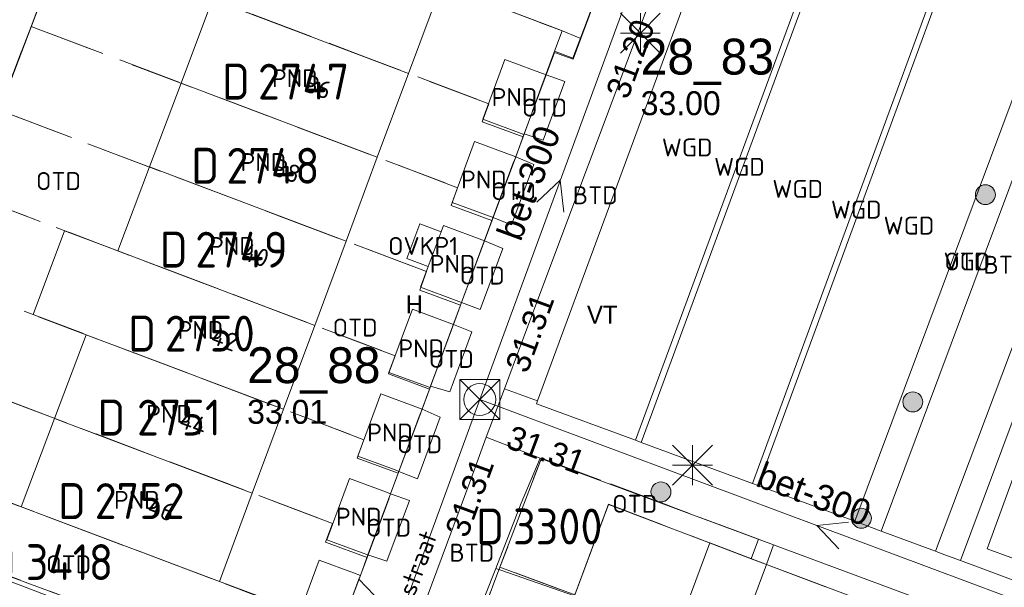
# Model space of a CAD drawing. Header units: metres. Extents: x 207644 to 210135, y 370459 to 373417.
# Tile 85 of 256: x 208183 to 208233, y 371713 to 371742. Entities that reach past the tile are written whole.
import ezdxf
from ezdxf.enums import TextEntityAlignment as Align

# ---------------------------------------------------------------- set-up
doc = ezdxf.new("R2010")
doc.units = ezdxf.units.M
doc.linetypes.add('HIDDEN2', pattern=[4.7625, 3.175, -1.5875])
for name, color, linetype in [('BTD', 7, 'Continuous'), ('CON_BxH300x300mm', 7, 'Continuous'), ('DMM_BxH300x300mm', 7, 'Continuous'), ('GB', 1, 'Continuous'), ('GB07', 1, 'Continuous'), ('GB11', 1, 'Continuous'), ('INV_BxH300x300mm', 7, 'Continuous'), ('KAD_perceelnummer', 212, 'Continuous'), ('KAD_sectie', 212, 'Continuous'), ('KAD_Vastgesteld_Perceel', 212, 'Continuous'), ('KO_INSPECTIE', 7, 'Continuous'), ('NAR', 7, 'Continuous'), ('NLV_inspectieput', 7, 'Continuous'), ('NNR_inspectieput', 7, 'Continuous'), ('NOD_inspectieput', 7, 'Continuous'), ('ORL', 7, 'Continuous'), ('OTD', 7, 'Continuous'), ('OVKP1', 7, 'Continuous'), ('PIJL', 7, 'Continuous'), ('PND', 7, 'Continuous'), ('VGO', 7, 'Continuous'), ('WGD', 7, 'Continuous')]:
    doc.layers.add(name, color=color, linetype=linetype)
for name, color, linetype, lineweight in [('GIMGMV', 7, 'Continuous', 25), ('GMV', 7, 'Continuous', 25), ('GP1', 7, 'Continuous', 30), ('Q21_lantaarnpaal', 1, 'Continuous', 0), ('Q26_boom', 72, 'Continuous', 0), ('Q28_rioolput', 153, 'Continuous', 0)]:
    doc.layers.add(name, color=color, linetype=linetype, lineweight=lineweight)
doc.styles.add('ISO', font='isocpeur.ttf', dxfattribs={"height": 1})
doc.styles.add('ISOCP', font='ISOCP.shx', dxfattribs={"height": 1.8})

# ---------------------------------------------------------------- blocks, each defined once
blk = doc.blocks.new('ACMAP_ANN_TEMPLATE_Vastgesteld_Perceelnummer')
at = {"layer": 'KAD_perceelnummer', "style": 'ISOCP'}
blk.add_attdef('Perceelnummer', text='', height=1.8, dxfattribs=at).set_placement((0, 0), align=Align.MIDDLE)
at = {"layer": 'KAD_sectie', "style": 'ISOCP'}
blk.add_attdef('sectie', text='', height=1.8, dxfattribs=at).set_placement((-2.7, 0), align=Align.MIDDLE_RIGHT)
blk = doc.blocks.new('Q26')
blk.add_hatch(color=256).paths.add_polyline_path([(-0.452, -0.01, 1), (0.548, -0.01, 1)])
blk.add_circle((0.048, -0.01), 0.5)
blk = doc.blocks.new('Q21')
for p, q in [((-1, 1), (0, 0)), ((0, 1), (0, 0)), ((0, 0), (1, 1)), ((-1, 0), (0, 0)), ((-1, -1), (0, 0)), ((0, 0), (1, 0)), ((0, 0), (0, -1)), ((0, 0), (1, -1))]:
    blk.add_line(p, q)
blk = doc.blocks.new('Q28')
at = {"linetype": 'Continuous'}
for p, q in [((-1, -1), (1, 1)), ((-1, 1), (1, -1))]:
    blk.add_line(p, q, dxfattribs=at)
blk.add_lwpolyline([(1, 1), (1, -1), (-1, -1), (-1, 1)], close=True)

msp = doc.modelspace()

# ---------------------------------------------------------------- linework, layer by layer
at = {"layer": 'CON_BxH300x300mm', "color": 253, "linetype": 'Continuous', "lineweight": 13}
for points in [[(208214.31, 371744.87), (208206.23, 371722.86)], [(208206.23, 371722.86), (208194.23, 371690.04)], [(208206.23, 371722.86), (208240.07, 371710.21)]]:
    msp.add_lwpolyline(points, dxfattribs=at)
at = {"layer": 'GB', "color": 253, "linetype": 'Continuous', "lineweight": 13}
for points in [[(208202.649, 371739.228), (208204.301, 371743.667)], [(208191.229, 371738.739), (208192.817, 371742.947)], [(208207.494, 371739.92), (208206.381, 371736.922)], [(208208.929, 371739.387), (208207.494, 371739.92)], [(208201.081, 371735.015), (208202.649, 371739.228)], [(208208.456, 371736.189), (208209.556, 371739.154)], [(208209.556, 371739.154), (208208.929, 371739.387)], [(208191.229, 371738.739), (208189.642, 371734.531)], [(208208.456, 371736.189), (208208.444, 371736.156)], [(208204.835, 371732.754), (208205.969, 371735.811)], [(208199.513, 371730.803), (208201.081, 371735.015)], [(208206.897, 371731.989), (208208.032, 371735.046)], [(208188.054, 371730.321), (208189.642, 371734.531)], [(208204.404, 371731.594), (208204.288, 371731.281)], [(208183.799, 371727.12), (208185.387, 371731.33)], [(208185.387, 371731.33), (208188.054, 371730.321)], [(208204.288, 371731.281), (208203.641, 371729.537)], [(208197.942, 371726.58), (208199.513, 371730.803)], [(208206.467, 371730.828), (208205.317, 371727.731)], [(208203.641, 371729.537), (208203.255, 371728.497)], [(208186.466, 371726.112), (208183.799, 371727.12)], [(208202.845, 371727.39), (208201.669, 371724.221)], [(208196.374, 371722.367), (208197.942, 371726.58)], [(208203.758, 371723.53), (208204.907, 371726.625)], [(208186.466, 371726.112), (208184.882, 371721.913)], [(208201.268, 371723.142), (208200.109, 371720.017)], [(208203.758, 371723.53), (208203.731, 371723.456)], [(208196.374, 371722.367), (208194.81, 371718.163)], [(208203.33, 371722.377), (208202.171, 371719.251)], [(208184.882, 371721.913), (208183.206, 371717.471)], [(208199.69, 371718.889), (208198.553, 371715.823)], [(208194.81, 371718.163), (208193.155, 371713.717)], [(208201.752, 371718.123), (208200.615, 371715.058)], [(208183.206, 371717.471), (208193.155, 371713.717)], [(208197.216, 371712.22), (208198.171, 371714.794)], [(208220.622, 371714.573), (208218.956, 371710.099)], [(208230.389, 371710.921), (208220.622, 371714.573)], [(208199.016, 371710.75), (208200.164, 371713.842)], [(208200.164, 371713.842), (208200.233, 371714.028)]]:
    msp.add_lwpolyline(points, dxfattribs=at)
at = {"layer": 'GB07', "color": 253, "linetype": 'Continuous', "lineweight": 13}
for points in [[(208202.649, 371739.228), (208192.817, 371742.947)], [(208201.081, 371735.015), (208191.229, 371738.739)], [(208199.513, 371730.803), (208189.642, 371734.531)], [(208197.942, 371726.58), (208188.054, 371730.321)], [(208186.466, 371726.112), (208196.374, 371722.367)], [(208194.81, 371718.163), (208184.882, 371721.913)]]:
    msp.add_lwpolyline(points, dxfattribs=at)
at = {"layer": 'GB11', "color": 253, "linetype": 'Continuous', "lineweight": 13}
for points in [[(208206.381, 371736.922), (208208.444, 371736.156)], [(208205.969, 371735.811), (208208.032, 371735.046)], [(208206.897, 371731.989), (208204.835, 371732.754)], [(208206.467, 371730.828), (208204.404, 371731.594)], [(208203.255, 371728.497), (208205.038, 371727.835)], [(208205.038, 371727.835), (208205.317, 371727.731)], [(208204.589, 371726.743), (208202.845, 371727.39)], [(208204.907, 371726.625), (208204.589, 371726.743)], [(208201.669, 371724.221), (208203.731, 371723.456)], [(208203.33, 371722.377), (208201.268, 371723.142)], [(208200.109, 371720.017), (208201.98, 371719.323)], [(208201.98, 371719.323), (208202.171, 371719.251)], [(208201.538, 371718.203), (208199.69, 371718.889)], [(208201.752, 371718.123), (208201.538, 371718.203)], [(208198.553, 371715.823), (208200.317, 371715.168)], [(208198.171, 371714.794), (208199.887, 371714.156)], [(208200.317, 371715.168), (208200.615, 371715.058)], [(208199.887, 371714.156), (208200.233, 371714.028)]]:
    msp.add_lwpolyline(points, dxfattribs=at)
at = {"layer": 'GIMGMV', "color": 253, "linetype": 'Continuous', "lineweight": 13}
msp.add_lwpolyline([(208244.169, 371738.883), (208240.759, 371740.152), (208231.701, 371715.366), (208234.079, 371714.487)], dxfattribs=at)
at = {"layer": 'GMV', "color": 253, "linetype": 'Continuous', "lineweight": 13}
for points in [[(208186.98, 371750.22), (208175.665, 371720.447)], [(208214.046, 371720.813), (208224.208, 371748.363)], [(208214.327, 371720.709), (208224.49, 371748.26)], [(208219.92, 371718.644), (208230.057, 371746.231)], [(208220.202, 371718.54), (208230.341, 371746.128)], [(208211.299, 371740.97), (208212.614, 371744.498)], [(208204.301, 371743.667), (208210.25, 371741.406)], [(208208.299, 371725.596), (208215.032, 371743.595)], [(208209.131, 371722.798), (208216.586, 371743.014)], [(208234.969, 371743.276), (208225.06, 371716.745)], [(208236.309, 371742.799), (208226.381, 371716.254)], [(208229.104, 371715.241), (208239.144, 371741.875)], [(208210.25, 371741.406), (208211.299, 371740.97)], [(208230.364, 371714.772), (208240.325, 371741.43)], [(208210.913, 371739.933), (208211.299, 371740.97)], [(208209.556, 371739.154), (208209.975, 371740.281)], [(208209.975, 371740.281), (208210.913, 371739.933)], [(208210.502, 371738.827), (208209.556, 371739.154)], [(208209.406, 371735.873), (208210.502, 371738.827)], [(208208.032, 371735.046), (208208.444, 371736.156)], [(208208.456, 371736.189), (208209.406, 371735.873)], [(208208.951, 371734.646), (208208.032, 371735.046)], [(208207.829, 371731.622), (208208.951, 371734.646)], [(208206.467, 371730.828), (208206.897, 371731.989)], [(208206.897, 371731.989), (208207.767, 371731.646)], [(208207.767, 371731.646), (208207.829, 371731.622)], [(208206.467, 371730.828), (208207.387, 371730.432)], [(208207.387, 371730.432), (208206.256, 371727.384)], [(208204.907, 371726.625), (208205.317, 371727.731)], [(208206.256, 371727.384), (208205.317, 371727.731)], [(208205.839, 371726.26), (208204.907, 371726.625)], [(208204.72, 371723.246), (208205.839, 371726.26)], [(208207.472, 371723.393), (208208.299, 371725.596)], [(208203.731, 371723.456), (208203.33, 371722.377)], [(208203.758, 371723.53), (208204.72, 371723.246)], [(208207.472, 371723.393), (208206.556, 371720.974)], [(208209.131, 371722.798), (208207.472, 371723.393)], [(208209.076, 371722.649), (208209.131, 371722.798)], [(208214.046, 371720.813), (208209.076, 371722.649)], [(208203.33, 371722.377), (208204.248, 371721.972)], [(208204.248, 371721.972), (208203.097, 371718.87)], [(208206.556, 371720.974), (208205.726, 371718.707)], [(208209.255, 371719.918), (208206.556, 371720.974)], [(208214.327, 371720.709), (208214.046, 371720.813)], [(208219.92, 371718.644), (208214.327, 371720.709)], [(208183.206, 371717.471), (208175.665, 371720.447)], [(208208.313, 371717.656), (208209.255, 371719.918)], [(208209.382, 371719.871), (208209.255, 371719.918)], [(208220.984, 371715.562), (208209.382, 371719.871)], [(208201.752, 371718.123), (208202.171, 371719.251)], [(208203.097, 371718.87), (208202.171, 371719.251)], [(208205.726, 371718.707), (208202.411, 371709.809)], [(208220.202, 371718.54), (208219.92, 371718.644)], [(208225.06, 371716.745), (208220.202, 371718.54)], [(208171.215, 371718.096), (208198.871, 371707.526)], [(208202.695, 371717.788), (208201.56, 371714.738)], [(208201.752, 371718.123), (208202.695, 371717.788)], [(208207.031, 371714.375), (208208.313, 371717.656)], [(208212.688, 371717.594), (208210.984, 371713)], [(208220.622, 371714.573), (208212.688, 371717.594)], [(208225.06, 371716.745), (208226.381, 371716.254)], [(208226.381, 371716.254), (208228.602, 371715.428)], [(208220.622, 371714.573), (208220.984, 371715.562)], [(208220.984, 371715.562), (208234.992, 371710.36)], [(208229.104, 371715.241), (208228.602, 371715.428)], [(208229.104, 371715.241), (208229.39, 371715.135)], [(208200.233, 371714.028), (208200.615, 371715.058)], [(208201.56, 371714.738), (208200.615, 371715.058)], [(208229.39, 371715.135), (208230.364, 371714.772)], [(208233.723, 371713.523), (208230.364, 371714.772)], [(208205.453, 371710.375), (208207.031, 371714.375)], [(208207.286, 371714.286), (208207.031, 371714.375)], [(208210.984, 371713), (208207.286, 371714.286)], [(208197.216, 371712.22), (208193.155, 371713.717)], [(208200.164, 371713.842), (208200.933, 371713.04)]]:
    msp.add_lwpolyline(points, dxfattribs=at)
at = {"layer": 'GP1', "color": 253, "linetype": 'Continuous', "lineweight": 13}
for points in [[(208203.641, 371729.537), (208202.571, 371729.934), (208203.218, 371731.677), (208204.288, 371731.281)], [(208217.776, 371715.657), (208216.101, 371711.159)], [(208220.622, 371714.573), (208217.776, 371715.657)]]:
    msp.add_lwpolyline(points, dxfattribs=at)
at = {"layer": 'KAD_Vastgesteld_Perceel', "color": 253, "linetype": 'HIDDEN2', "lineweight": 13}
for points in [[(208195.01, 371782.155), (208193.44, 371777.937), (208191.87, 371773.719), (208190.294, 371769.484), (208188.725, 371765.267), (208187.074, 371760.831), (208186.988, 371750.241), (208185.297, 371745.792), (208183.698, 371741.586), (208182.099, 371737.379)], [(208182.074, 371675.511), (208183.647, 371679.743), (208185.215, 371683.963), (208186.784, 371688.185), (208188.356, 371692.415), (208189.929, 371696.647), (208191.496, 371700.865), (208193.477, 371706.194), (208197.77, 371704.6), (208199.007, 371707.885), (208199.954, 371710.401), (208199.016, 371710.75), (208200.568, 371714.931), (208202.136, 371719.158), (208203.704, 371723.384), (208205.267, 371727.597), (208206.841, 371731.839), (208208.4, 371736.041), (208209.975, 371740.337), (208210.91, 371739.984), (208212.609, 371744.505)], [(208236.681, 371708.567), (208220.621, 371714.574), (208219.853, 371714.867), (208220.221, 371715.851), (208209.323, 371719.918), (208207.242, 371714.446), (208205.639, 371710.231), (208204.036, 371706.016), (208202.425, 371701.78), (208200.829, 371697.583), (208199.226, 371693.369), (208197.606, 371689.11), (208197.606, 371689.11), (208201.52, 371687.689), (208201.488, 371687.604), (208209.442, 371684.537), (208223.306, 371679.433), (208223.02, 371678.676), (208225.095, 371677.892), (208226.691, 371682.118), (208228.284, 371686.335), (208229.879, 371690.557), (208231.461, 371694.746), (208233.057, 371698.972)]]:
    msp.add_lwpolyline(points, dxfattribs=at)
for points in [[(208188.264, 371753.598), (208212.609, 371744.505), (208210.91, 371739.984), (208209.975, 371740.337), (208210.374, 371741.36), (208186.988, 371750.241), (208188.264, 371753.598)], [(208210.374, 371741.36), (208209.975, 371740.337), (208208.4, 371736.041), (208206.346, 371736.798), (208206.681, 371737.703), (208185.297, 371745.792), (208186.988, 371750.241), (208210.374, 371741.36)], [(208185.297, 371745.792), (208206.681, 371737.703), (208206.346, 371736.798), (208208.4, 371736.041), (208206.841, 371731.839), (208204.791, 371732.595), (208205.117, 371733.49), (208183.698, 371741.586), (208185.297, 371745.792)], [(208183.698, 371741.586), (208205.117, 371733.49), (208204.791, 371732.595), (208206.841, 371731.839), (208205.267, 371727.597), (208203.222, 371728.351), (208203.556, 371729.276), (208182.099, 371737.379), (208183.698, 371741.586)], [(208182.099, 371737.379), (208203.556, 371729.276), (208203.222, 371728.351), (208205.267, 371727.597), (208203.704, 371723.384), (208201.639, 371724.145), (208201.977, 371725.054), (208180.503, 371733.178), (208182.099, 371737.379)], [(208180.503, 371733.178), (208201.977, 371725.054), (208201.639, 371724.145), (208203.704, 371723.384), (208202.136, 371719.158), (208200.066, 371719.921), (208200.409, 371720.842), (208178.904, 371728.971), (208180.503, 371733.178)], [(208178.904, 371728.971), (208200.409, 371720.842), (208200.066, 371719.921), (208202.136, 371719.158), (208200.568, 371714.931), (208198.491, 371715.697), (208198.842, 371716.64), (208177.309, 371724.774), (208178.904, 371728.971)], [(208197.204, 371712.189), (208175.621, 371720.332), (208177.309, 371724.774), (208198.842, 371716.64), (208198.491, 371715.697), (208200.568, 371714.931), (208199.016, 371710.75), (208196.954, 371711.515), (208197.204, 371712.189)], [(208199.016, 371710.75), (208199.954, 371710.401), (208199.007, 371707.885), (208171.261, 371718.217), (208172.489, 371721.513), (208175.621, 371720.332), (208197.204, 371712.189), (208196.954, 371711.515), (208199.016, 371710.75)], [(208207.242, 371714.446), (208209.323, 371719.918), (208220.221, 371715.851), (208219.853, 371714.867), (208212.692, 371717.599), (208210.994, 371713.054), (208207.242, 371714.446)], [(208193.477, 371706.194), (208187.368, 371708.465), (208177.482, 371712.202), (208170.035, 371714.928), (208171.261, 371718.217), (208199.007, 371707.885), (208197.77, 371704.6), (208193.477, 371706.194)], [(208219.853, 371714.867), (208220.621, 371714.574), (208236.681, 371708.567), (208234.648, 371703.184), (208232.43, 371704.013), (208232.786, 371704.965), (208210.994, 371713.054), (208212.692, 371717.599), (208219.853, 371714.867)], [(208205.639, 371710.231), (208207.242, 371714.446), (208210.994, 371713.054), (208209.417, 371708.831), (208205.639, 371710.231)]]:
    msp.add_lwpolyline(points, close=True, dxfattribs=at)
at = {"layer": 'NOD_inspectieput', "color": 253, "lineweight": 13}
msp.add_circle((208206.23, 371722.86), 0.8, dxfattribs=at)
at = {"layer": 'PIJL', "color": 253, "lineweight": 13}
for points in [[(208209.1, 371732.76), (208210.27, 371733.86), (208210.45, 371732.27)], [(208224.75, 371716.71), (208223.15, 371716.54), (208224.25, 371715.36)]]:
    msp.add_lwpolyline(points, dxfattribs=at)

# ---------------------------------------------------------------- block references
at = {"layer": 'KAD_Vastgesteld_Perceel', "color": 253, "linetype": 'HIDDEN2', "lineweight": 13}
ref = msp.add_blockref('ACMAP_ANN_TEMPLATE_Vastgesteld_Perceelnummer', (208197.384, 371738.815), dxfattribs=at)
ref.add_attrib('Perceelnummer', '2747', dxfattribs={"layer": 'KAD_perceelnummer', "lineweight": 13, "height": 1.8, "style": 'ISOCP'}).set_placement((208197.384, 371738.815), align=Align.MIDDLE)
ref.add_attrib('sectie', 'D', dxfattribs={"layer": 'KAD_sectie', "lineweight": 13, "height": 1.8, "style": 'ISOCP'}).set_placement((208194.684, 371738.815), align=Align.MIDDLE_RIGHT)
ref = msp.add_blockref('ACMAP_ANN_TEMPLATE_Vastgesteld_Perceelnummer', (208195.842, 371734.592), dxfattribs=at)
ref.add_attrib('Perceelnummer', '2748', dxfattribs={"layer": 'KAD_perceelnummer', "lineweight": 13, "height": 1.8, "style": 'ISOCP'}).set_placement((208195.842, 371734.592), align=Align.MIDDLE)
ref.add_attrib('sectie', 'D', dxfattribs={"layer": 'KAD_sectie', "lineweight": 13, "height": 1.8, "style": 'ISOCP'}).set_placement((208193.142, 371734.592), align=Align.MIDDLE_RIGHT)
ref = msp.add_blockref('ACMAP_ANN_TEMPLATE_Vastgesteld_Perceelnummer', (208194.262, 371730.382), dxfattribs=at)
ref.add_attrib('Perceelnummer', '2749', dxfattribs={"layer": 'KAD_perceelnummer', "lineweight": 13, "height": 1.8, "style": 'ISOCP'}).set_placement((208194.262, 371730.382), align=Align.MIDDLE)
ref.add_attrib('sectie', 'D', dxfattribs={"layer": 'KAD_sectie', "lineweight": 13, "height": 1.8, "style": 'ISOCP'}).set_placement((208191.562, 371730.382), align=Align.MIDDLE_RIGHT)
ref = msp.add_blockref('ACMAP_ANN_TEMPLATE_Vastgesteld_Perceelnummer', (208192.676, 371726.168), dxfattribs=at)
ref.add_attrib('Perceelnummer', '2750', dxfattribs={"layer": 'KAD_perceelnummer', "lineweight": 13, "height": 1.8, "style": 'ISOCP'}).set_placement((208192.676, 371726.168), align=Align.MIDDLE)
ref.add_attrib('sectie', 'D', dxfattribs={"layer": 'KAD_sectie', "lineweight": 13, "height": 1.8, "style": 'ISOCP'}).set_placement((208189.976, 371726.168), align=Align.MIDDLE_RIGHT)
ref = msp.add_blockref('ACMAP_ANN_TEMPLATE_Vastgesteld_Perceelnummer', (208191.129, 371721.951), dxfattribs=at)
ref.add_attrib('Perceelnummer', '2751', dxfattribs={"layer": 'KAD_perceelnummer', "lineweight": 13, "height": 1.8, "style": 'ISOCP'}).set_placement((208191.129, 371721.951), align=Align.MIDDLE)
ref.add_attrib('sectie', 'D', dxfattribs={"layer": 'KAD_sectie', "lineweight": 13, "height": 1.8, "style": 'ISOCP'}).set_placement((208188.429, 371721.951), align=Align.MIDDLE_RIGHT)
ref = msp.add_blockref('ACMAP_ANN_TEMPLATE_Vastgesteld_Perceelnummer', (208189.152, 371717.762), dxfattribs=at)
ref.add_attrib('Perceelnummer', '2752', dxfattribs={"layer": 'KAD_perceelnummer', "lineweight": 13, "height": 1.8, "style": 'ISOCP'}).set_placement((208189.152, 371717.762), align=Align.MIDDLE)
ref.add_attrib('sectie', 'D', dxfattribs={"layer": 'KAD_sectie', "lineweight": 13, "height": 1.8, "style": 'ISOCP'}).set_placement((208186.452, 371717.762), align=Align.MIDDLE_RIGHT)
ref = msp.add_blockref('ACMAP_ANN_TEMPLATE_Vastgesteld_Perceelnummer', (208210.147, 371716.486), dxfattribs=at)
ref.add_attrib('Perceelnummer', '3300', dxfattribs={"layer": 'KAD_perceelnummer', "lineweight": 13, "height": 1.8, "style": 'ISOCP'}).set_placement((208210.147, 371716.486), align=Align.MIDDLE)
ref.add_attrib('sectie', 'D', dxfattribs={"layer": 'KAD_sectie', "lineweight": 13, "height": 1.8, "style": 'ISOCP'}).set_placement((208207.447, 371716.486), align=Align.MIDDLE_RIGHT)
ref = msp.add_blockref('ACMAP_ANN_TEMPLATE_Vastgesteld_Perceelnummer', (208185.63, 371714.699), dxfattribs=at)
ref.add_attrib('Perceelnummer', '3418', dxfattribs={"layer": 'KAD_perceelnummer', "lineweight": 13, "height": 1.8, "style": 'ISOCP'}).set_placement((208185.63, 371714.699), align=Align.MIDDLE)
ref.add_attrib('sectie', 'D', dxfattribs={"layer": 'KAD_sectie', "lineweight": 13, "height": 1.8, "style": 'ISOCP'}).set_placement((208182.93, 371714.699), align=Align.MIDDLE_RIGHT)
at = {"layer": 'Q21_lantaarnpaal', "color": 253}
for p in [(208214.293, 371741.248), (208216.911, 371719.567)]:
    msp.add_blockref('Q21', p, dxfattribs=at)
at = {"layer": 'Q26_boom', "color": 253}
for p in [(208231.568, 371733.149), (208227.923, 371722.748), (208215.276, 371718.23), (208225.342, 371716.907)]:
    msp.add_blockref('Q26', p, dxfattribs=at)
at = {"layer": 'Q28_rioolput', "color": 253}
msp.add_blockref('Q28', (208206.234, 371722.861), dxfattribs=at)

# ---------------------------------------------------------------- texts
at = {"layer": 'BTD', "color": 253, "linetype": 'Continuous', "lineweight": 13, "style": 'ISO'}
for p in [(208212.029, 371733.112), (208232.648, 371729.621), (208205.833, 371715.169)]:
    msp.add_text('BTD', height=0.9, dxfattribs=at).set_placement(p, align=Align.MIDDLE_CENTER)
at = {"layer": 'DMM_BxH300x300mm', "color": 253, "lineweight": 13}
for rotation, p in [(69.84, (208208.28, 371730.74)), (339.5, (208220.02, 371718.54))]:
    msp.add_text('bet-300', height=1.3, rotation=rotation, dxfattribs=at).set_placement(p)
at = {"layer": 'INV_BxH300x300mm', "color": 253, "lineweight": 13}
for s, rotation, p in [('31.20', 69.84, (208213.66, 371737.87)), ('31.31', 69.84, (208208.61, 371724.12)), ('31.31', 339.5, (208207.47, 371720.47)), ('31.31', 69.92, (208205.59, 371715.86))]:
    msp.add_text(s, height=1.2, rotation=rotation, dxfattribs=at).set_placement(p)
at = {"layer": 'KO_INSPECTIE', "color": 253, "lineweight": 13}
for s, p in [('H', (208202.51, 371727.18)), ('VT', (208211.61, 371726.67))]:
    msp.add_text(s, height=0.9, dxfattribs=at).set_placement(p)
at = {"layer": 'NAR', "color": 253, "linetype": 'Continuous', "lineweight": 13, "style": 'ISO'}
for s, p in [('36', (208198.124, 371738.538)), ('38', (208196.556, 371734.325)), ('40', (208194.986, 371730.106)), ('42', (208193.417, 371725.89)), ('44', (208191.851, 371721.68)), ('46', (208190.241, 371717.355))]:
    msp.add_text(s, height=0.9, rotation=339.3, dxfattribs=at).set_placement(p, align=Align.MIDDLE_CENTER)
at = {"layer": 'NLV_inspectieput', "color": 253, "lineweight": 13}
for s, p in [('33.00', (208214.31, 371737.13)), ('33.01', (208194.55, 371721.64))]:
    msp.add_text(s, height=1.2, dxfattribs=at).set_placement(p)
at = {"layer": 'NNR_inspectieput', "color": 253, "lineweight": 13}
for s, p in [('28_83', (208214.31, 371739.17)), ('28_88', (208194.55, 371723.68))]:
    msp.add_text(s, height=1.8, dxfattribs=at).set_placement(p)
at = {"layer": 'ORL', "color": 253, "linetype": 'Continuous', "lineweight": 13, "style": 'ISO'}
msp.add_text('Potkuilenstraat', height=0.9, rotation=69.6, dxfattribs=at).set_placement((208202.227, 371712.255), align=Align.MIDDLE_CENTER)
at = {"layer": 'OTD', "color": 253, "linetype": 'Continuous', "lineweight": 13, "style": 'ISO'}
for p in [(208209.479, 371737.508), (208185.077, 371733.822), (208207.924, 371733.317), (208230.685, 371729.784), (208206.352, 371729.081), (208199.971, 371726.471), (208204.799, 371724.897), (208203.21, 371720.614), (208214.008, 371717.622), (208201.655, 371716.428), (208185.585, 371714.589)]:
    msp.add_text('OTD', height=0.9, dxfattribs=at).set_placement(p, align=Align.MIDDLE_CENTER)
at = {"layer": 'OVKP1', "color": 253, "linetype": 'Continuous', "lineweight": 13, "style": 'ISO'}
msp.add_text('OVKP1', height=0.9, dxfattribs=at).set_placement((208203.385, 371730.563), align=Align.MIDDLE_CENTER)
at = {"layer": 'PND', "color": 253, "linetype": 'Continuous', "lineweight": 13, "style": 'ISO'}
for p in [(208196.939, 371738.985), (208207.969, 371738.038), (208195.362, 371734.774), (208206.434, 371733.9), (208193.784, 371730.56), (208204.861, 371729.663), (208192.204, 371726.347), (208203.288, 371725.423), (208190.628, 371722.141), (208201.72, 371721.197), (208189.008, 371717.819), (208200.153, 371716.973)]:
    msp.add_text('PND', height=0.9, dxfattribs=at).set_placement(p, align=Align.MIDDLE_CENTER)
at = {"layer": 'VGO', "color": 253, "linetype": 'Continuous', "lineweight": 13, "style": 'ISO'}
msp.add_text('VGO', height=0.9, dxfattribs=at).set_placement((208230.685, 371729.784), align=Align.MIDDLE_CENTER)
at = {"layer": 'WGD', "color": 253, "linetype": 'Continuous', "lineweight": 13, "style": 'ISO'}
for p in [(208216.642, 371735.509), (208219.268, 371734.537), (208222.192, 371733.429), (208225.131, 371732.389), (208227.777, 371731.586)]:
    msp.add_text('WGD', height=0.9, dxfattribs=at).set_placement(p, align=Align.MIDDLE_CENTER)

doc.saveas('drawing.dxf')
